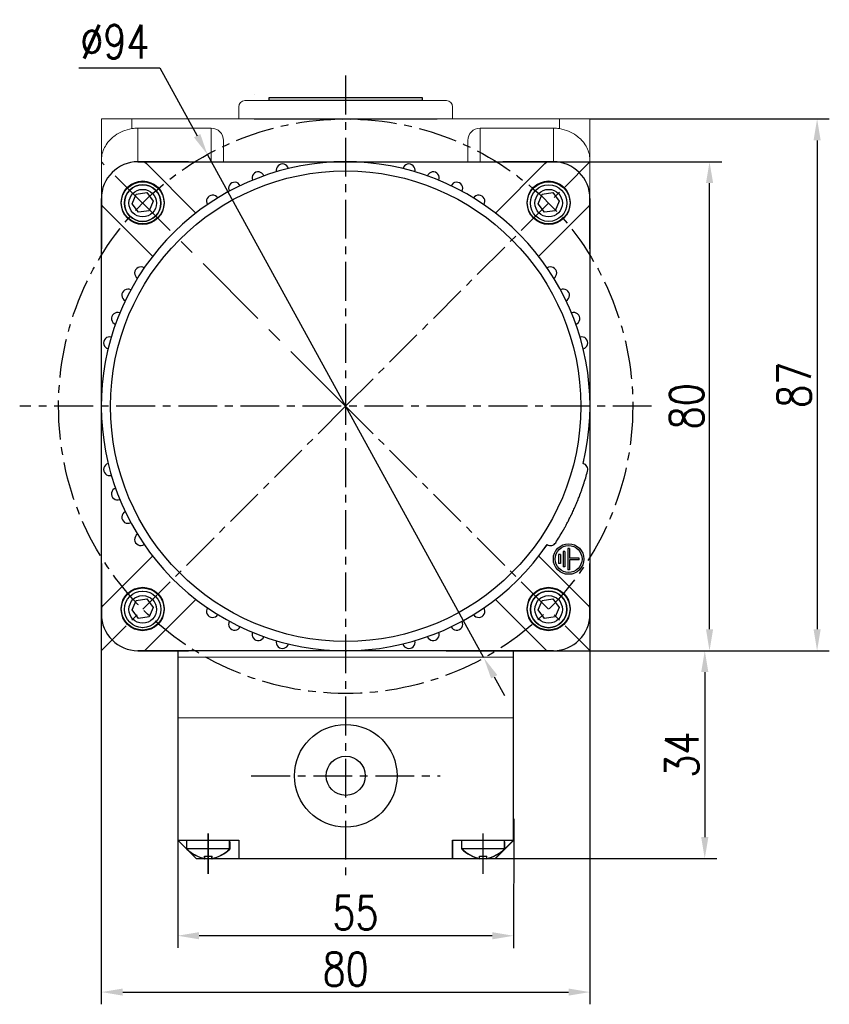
# Model space of a CAD drawing. Header units: inches. Extents: x -753 to 5070, y -3075 to 1581.
# Tile 93 of 178: x 3963 to 4096, y -2700 to -2539. Entities that reach past the tile are written whole.
import ezdxf

# ---------------------------------------------------------------- set-up
doc = ezdxf.new("R2010")
doc.units = ezdxf.units.IN
doc.header["$LTSCALE"] = 10
doc.header["$MEASUREMENT"] = 0
doc.linetypes.add('CENTER', pattern=[10.16, 6.35, -1.27, 1.27, -1.27])
for name, color, linetype in [('1轮廓实线层', 7, 'Continuous'), ('3中心线层', 1, 'CENTER'), ('7标注层', 4, 'Continuous')]:
    doc.layers.add(name, color=color, linetype=linetype)
doc.styles.add('TH_GBDIM', font='romans.shx', dxfattribs={"width": 0.8, "bigfont": 'gbcbig.shx'})
doc.dimstyles.new('TH_GBDIM', dxfattribs={"dimtxt": 3.5, "dimasz": 2.5, "dimexe": 2, "dimexo": 0, "dimgap": 1, "dimtad": 1, "dimdec": 4, "dimdsep": 46, "dimtxsty": 'TH_GBDIM', "dimcen": 0.09, "dimclrd": 4, "dimclre": 4, "dimclrt": 3, "dimadec": 0, "dimazin": 0, "dimtfac": 1, "dimtdec": 4, "dimtmove": 0, "dimatfit": 3, "dimfxl": 1, "dimtzin": 0, "dimarcsym": 0})

# ---------------------------------------------------------------- blocks, each defined once
blk = doc.blocks.new('*D393')
at = {"layer": '7标注层', "color": 4, "lineweight": -2, "transparency": 16777216}
for p, q in [((4046.71, -2561.89), (4078.4, -2561.89)), ((4076.4, -2638.39), (4076.4, -2565.39)), ((4056.83, -2641.89), (4078.4, -2641.89))]:
    blk.add_line(p, q, dxfattribs=at)
at = {"layer": '7标注层', "color": 4, "transparency": 16777216}
for points in [[(4075.82, -2565.39), (4076.99, -2565.39), (4076.4, -2561.89)], [(4075.82, -2638.39), (4076.99, -2638.39), (4076.4, -2641.89)]]:
    blk.add_solid(points, dxfattribs=at)
at = {"layer": 'Defpoints', "color": 0, "transparency": 16777216}
for p in [(4046.71, -2561.89), (4076.4, -2561.89), (4056.83, -2641.89)]:
    blk.add_point(p, dxfattribs=at)
at = {"layer": '7标注层', "color": 3, "transparency": 16777216, "insert": (4072.65, -2601.89), "char_height": 5.5, "attachment_point": 5, "rotation": 90, "style": 'TH_GBDIM'}
blk.add_mtext('{80}{}{}', dxfattribs=at)
blk = doc.blocks.new('*D394')
at = {"layer": '7标注层', "color": 4, "lineweight": -2, "transparency": 16777216}
for p, q in [((3973.17, -2546.51), (3986.4, -2546.51)), ((3986.4, -2546.51), (3992.51, -2557.63)), ((4039.46, -2643.08), (3994.2, -2560.7)), ((4041.15, -2646.15), (4042.83, -2649.22))]:
    blk.add_line(p, q, dxfattribs=at)
at = {"layer": '7标注层', "color": 4, "transparency": 16777216}
for points in [[(3993.03, -2557.35), (3992, -2557.91), (3994.2, -2560.7)], [(4041.66, -2645.87), (4040.64, -2646.43), (4039.46, -2643.08)]]:
    blk.add_solid(points, dxfattribs=at)
at = {"layer": 'Defpoints', "color": 0, "transparency": 16777216}
for p in [(3994.2, -2560.7), (4039.46, -2643.08)]:
    blk.add_point(p, dxfattribs=at)
at = {"layer": '7标注层', "color": 3, "transparency": 16777216, "insert": (3979.04, -2542.26), "char_height": 5.5, "attachment_point": 5, "style": 'TH_GBDIM'}
blk.add_mtext('{∅94}{}{}', dxfattribs=at)
blk = doc.blocks.new('*D395')
at = {"layer": '7标注层', "color": 4, "lineweight": -2, "transparency": 16777216}
for p, q in [((4056.83, -2554.89), (4096.01, -2554.89)), ((4094.01, -2558.39), (4094.01, -2638.39)), ((4033.3, -2641.89), (4096.01, -2641.89))]:
    blk.add_line(p, q, dxfattribs=at)
at = {"layer": '7标注层', "color": 4, "transparency": 16777216}
for points in [[(4093.43, -2558.39), (4094.6, -2558.39), (4094.01, -2554.89)], [(4093.43, -2638.39), (4094.6, -2638.39), (4094.01, -2641.89)]]:
    blk.add_solid(points, dxfattribs=at)
at = {"layer": 'Defpoints', "color": 0, "transparency": 16777216}
for p in [(4056.83, -2554.89), (4033.3, -2641.89), (4094.01, -2641.89)]:
    blk.add_point(p, dxfattribs=at)
at = {"layer": '7标注层', "color": 3, "transparency": 16777216, "insert": (4090.26, -2598.39), "char_height": 5.5, "attachment_point": 5, "rotation": 90, "style": 'TH_GBDIM'}
blk.add_mtext('{87}{}{}', dxfattribs=at)
blk = doc.blocks.new('*D403')
at = {"layer": '7标注层', "color": 4, "lineweight": -2, "transparency": 16777216}
for p, q in [((3976.83, -2634.82), (3976.83, -2699.74)), ((4056.83, -2634.82), (4056.83, -2699.74)), ((3980.33, -2697.74), (4053.33, -2697.74))]:
    blk.add_line(p, q, dxfattribs=at)
at = {"layer": '7标注层', "color": 4, "transparency": 16777216}
for points in [[(3980.33, -2697.16), (3980.33, -2698.32), (3976.83, -2697.74)], [(4053.33, -2697.16), (4053.33, -2698.32), (4056.83, -2697.74)]]:
    blk.add_solid(points, dxfattribs=at)
at = {"layer": 'Defpoints', "color": 0, "transparency": 16777216}
for p in [(3976.83, -2634.82), (4056.83, -2634.82), (4056.83, -2697.74)]:
    blk.add_point(p, dxfattribs=at)
at = {"layer": '7标注层', "color": 3, "transparency": 16777216, "insert": (4016.83, -2693.99), "char_height": 5.5, "attachment_point": 5, "style": 'TH_GBDIM'}
blk.add_mtext('80', dxfattribs=at)
blk = doc.blocks.new('*D461')
at = {"layer": '7标注层', "color": 4, "lineweight": -2, "transparency": 16777216}
for p, q in [((4044.73, -2641.89), (4077.62, -2641.89)), ((4075.62, -2645.39), (4075.62, -2672.39)), ((4034.89, -2675.89), (4077.62, -2675.89))]:
    blk.add_line(p, q, dxfattribs=at)
at = {"layer": '7标注层', "color": 4, "transparency": 16777216}
for points in [[(4075.04, -2645.39), (4076.21, -2645.39), (4075.62, -2641.89)], [(4075.04, -2672.39), (4076.21, -2672.39), (4075.62, -2675.89)]]:
    blk.add_solid(points, dxfattribs=at)
at = {"layer": 'Defpoints', "color": 0, "transparency": 16777216}
for p in [(4044.73, -2641.89), (4034.89, -2675.89), (4075.62, -2675.89)]:
    blk.add_point(p, dxfattribs=at)
at = {"layer": '7标注层', "color": 3, "transparency": 16777216, "insert": (4071.87, -2658.89), "char_height": 5.5, "attachment_point": 5, "rotation": 90, "style": 'TH_GBDIM'}
blk.add_mtext('34', dxfattribs=at)
blk = doc.blocks.new('*D462')
at = {"layer": '7标注层', "color": 4, "lineweight": -2, "transparency": 16777216}
for p, q in [((3989.34, -2669.4), (3989.33, -2690.52)), ((4044.34, -2669.41), (4044.33, -2690.53)), ((4040.83, -2688.53), (3992.83, -2688.52))]:
    blk.add_line(p, q, dxfattribs=at)
at = {"layer": '7标注层', "color": 4, "transparency": 16777216}
for points in [[(3992.83, -2687.94), (3992.83, -2689.1), (3989.33, -2688.52)], [(4040.83, -2687.94), (4040.83, -2689.11), (4044.33, -2688.53)]]:
    blk.add_solid(points, dxfattribs=at)
at = {"layer": 'Defpoints', "color": 0, "transparency": 16777216}
for p in [(3989.34, -2669.4), (4044.34, -2669.41), (3989.33, -2688.52)]:
    blk.add_point(p, dxfattribs=at)
at = {"layer": '7标注层', "color": 3, "transparency": 16777216, "insert": (4018.43, -2684.77), "char_height": 5.5, "attachment_point": 5, "rotation": 359.9908, "style": 'TH_GBDIM'}
blk.add_mtext('55', dxfattribs=at)

msp = doc.modelspace()

# ---------------------------------------------------------------- linework, layer by layer
for p, q in [((3991.082, -2561.889), (3982.832, -2561.889)), ((3991.082, -2561.889), (3999.229, -2561.889)), ((3999.229, -2561.889), (4042.581, -2561.889)), ((4050.831, -2561.889), (4042.581, -2561.889)), ((3981.887, -2568.749), (3982.538, -2567.178)), ((3982.538, -2567.178), (3984.268, -2566.921)), ((3984.268, -2566.921), (3985.309, -2568.327)), ((4048.354, -2568.749), (4049.005, -2567.178)), ((4049.005, -2567.178), (4050.735, -2566.921)), ((4050.735, -2566.921), (4051.776, -2568.327)), ((3976.832, -2567.889), (3976.832, -2576.139)), ((3982.927, -2570.154), (3981.887, -2568.749)), ((3985.309, -2568.327), (3984.658, -2569.898)), ((4049.395, -2570.154), (4048.354, -2568.749)), ((4051.776, -2568.327), (4051.125, -2569.898)), ((4056.831, -2576.139), (4056.831, -2567.889)), ((3984.658, -2569.898), (3982.927, -2570.154)), ((4051.125, -2569.898), (4049.395, -2570.154)), ((4056.831, -2576.139), (4056.831, -2584.286)), ((3976.832, -2627.639), (3976.832, -2635.888)), ((4056.831, -2635.888), (4056.831, -2627.639)), ((3981.887, -2635.216), (3982.538, -2633.646)), ((3982.538, -2633.646), (3984.268, -2633.389)), ((3984.268, -2633.389), (3985.309, -2634.795)), ((4048.354, -2635.216), (4049.005, -2633.646)), ((4049.005, -2633.646), (4050.735, -2633.389)), ((4050.735, -2633.389), (4051.776, -2634.795)), ((3982.927, -2636.622), (3981.887, -2635.216)), ((3985.309, -2634.795), (3984.658, -2636.365)), ((4049.395, -2636.622), (4048.354, -2635.216)), ((4051.776, -2634.795), (4051.125, -2636.365)), ((3984.658, -2636.365), (3982.927, -2636.622)), ((4051.125, -2636.365), (4049.395, -2636.622)), ((3982.832, -2641.888), (3991.082, -2641.888)), ((4042.581, -2641.888), (4050.831, -2641.888)), ((4044.331, -2672.506), (4044.331, -2641.889)), ((4044.333, -2672.898), (4044.331, -2641.896)), ((3989.331, -2642.922), (4044.331, -2642.89)), ((3990.831, -2674.324), (3990.831, -2672.889)), ((3990.851, -2674.346), (3990.851, -2672.911)), ((3997.831, -2674.324), (3997.831, -2672.889)), ((3997.831, -2673.192), (3997.831, -2674.324)), ((3997.851, -2674.342), (3997.851, -2672.907)), ((3997.851, -2673.21), (3997.851, -2674.342)), ((4035.831, -2674.324), (4035.831, -2672.889)), ((4035.851, -2674.321), (4035.851, -2672.886)), ((4042.831, -2674.324), (4042.831, -2672.889)), ((4042.831, -2673.192), (4042.831, -2674.324)), ((4042.851, -2674.317), (4042.851, -2672.882)), ((4042.851, -2673.185), (4042.851, -2674.317)), ((3990.831, -2674.23), (3997.831, -2674.23)), ((3990.851, -2674.252), (3997.851, -2674.248)), ((3993.731, -2675.489), (3994.931, -2675.489)), ((3993.731, -2675.917), (3993.731, -2675.489)), ((3993.752, -2675.509), (3994.952, -2675.509)), ((3993.752, -2675.937), (3993.752, -2675.509)), ((3994.931, -2675.917), (3994.931, -2675.489)), ((3994.952, -2675.937), (3994.952, -2675.509)), ((4035.831, -2674.23), (4042.831, -2674.23)), ((4035.851, -2674.227), (4042.851, -2674.223)), ((4038.731, -2675.489), (4039.931, -2675.489)), ((4038.731, -2675.917), (4038.731, -2675.489)), ((4038.752, -2675.484), (4039.952, -2675.484)), ((4038.752, -2675.913), (4038.752, -2675.484)), ((4039.931, -2675.917), (4039.931, -2675.489)), ((4039.952, -2675.912), (4039.952, -2675.484))]:
    msp.add_line(p, q)
for centre, radius in [((3983.598, -2568.538), 3.5), ((4050.065, -2568.538), 3.5), ((4050.065, -2568.655), 3), ((3983.598, -2568.655), 2.25), ((4050.065, -2568.655), 2.25), ((3983.598, -2635.005), 3.5), ((3983.598, -2635.122), 3), ((4050.065, -2635.005), 3.5), ((3983.598, -2635.122), 2.25), ((4050.065, -2635.122), 2.25)]:
    msp.add_circle(centre, radius)
at = {"extrusion": (0, 0, -1)}
for centre in [(-3983.598, -2568.655), (-4050.065, -2635.122)]:
    msp.add_circle(centre, 3, dxfattribs=at)
for centre, radius, start, end in [((3982.832, -2567.889), 6, 90, 180), ((4050.831, -2567.889), 6, 0, 90), ((3982.832, -2635.888), 6, 180, 270), ((4050.831, -2635.888), 6, 270, 0), ((3995.291, -2669.641), 6.467, 226.40085, 256.04276), ((3995.309, -2669.66), 6.467, 226.43412, 256.07602), ((3993.372, -2669.641), 6.467, 283.95724, 313.59915), ((3993.389, -2669.661), 6.467, 283.99051, 313.63241), ((4040.291, -2669.641), 6.467, 226.40085, 256.04276), ((4040.309, -2669.635), 6.467, 226.43412, 256.07602), ((4038.372, -2669.641), 6.467, 283.95724, 313.59915), ((4038.389, -2669.636), 6.467, 283.99051, 313.63241)]:
    msp.add_arc(centre, radius, start, end)
at = {"layer": '1轮廓实线层', "color": 115, "linetype": 'Continuous', "lineweight": 15}
msp.add_line((4001.835, -2550.889), (4001.831, -2550.889), dxfattribs=at)
at = {"layer": '1轮廓实线层'}
for p, q in [((4004.331, -2551.889), (4004.331, -2551.389)), ((4004.331, -2551.389), (4029.331, -2551.389)), ((4029.331, -2551.389), (4029.331, -2551.889)), ((4029.331, -2551.889), (4004.331, -2551.889)), ((4001.831, -2554.889), (4031.831, -2554.889)), ((3982.831, -2561.889), (3983.902, -2561.889)), ((3983.902, -2561.889), (4016.831, -2561.889)), ((3983.902, -2561.889), (3984.202, -2562.189)), ((3992.305, -2570.291), (3984.202, -2562.189)), ((4016.831, -2561.889), (4049.76, -2561.889)), ((4049.46, -2562.189), (4041.358, -2570.291)), ((4049.46, -2562.189), (4049.76, -2561.889)), ((4049.76, -2561.889), (4050.831, -2561.889)), ((3976.831, -2568.96), (3976.831, -2567.889)), ((3976.831, -2601.889), (3976.831, -2568.96)), ((3977.131, -2569.26), (3976.831, -2568.96)), ((3977.131, -2569.26), (3985.233, -2577.362)), ((4048.429, -2577.362), (4056.531, -2569.26)), ((4056.831, -2568.96), (4056.531, -2569.26)), ((4056.831, -2567.889), (4056.831, -2568.96)), ((4056.831, -2568.96), (4056.831, -2601.889)), ((3976.831, -2634.818), (3976.831, -2601.889)), ((4056.831, -2601.889), (4056.831, -2634.818)), ((4055.782, -2614.688), (4055.782, -2614.688)), ((4052.731, -2625.639), (4052.431, -2625.639)), ((4052.431, -2625.639), (4052.431, -2628.139)), ((4052.731, -2625.639), (4052.731, -2628.139)), ((4053.481, -2625.139), (4053.181, -2625.139)), ((4053.181, -2625.139), (4053.181, -2628.639)), ((4053.481, -2625.139), (4053.481, -2626.739)), ((3985.233, -2626.416), (3977.131, -2634.518)), ((4056.531, -2634.518), (4048.429, -2626.416)), ((4051.981, -2626.139), (4051.681, -2626.139)), ((4051.681, -2626.139), (4051.681, -2627.639)), ((4051.981, -2626.139), (4051.981, -2627.639)), ((4055.081, -2626.739), (4053.481, -2626.739)), ((4053.481, -2627.039), (4053.481, -2628.639)), ((4055.081, -2627.039), (4053.481, -2627.039)), ((4055.081, -2627.039), (4055.081, -2626.739)), ((4051.981, -2627.639), (4051.681, -2627.639)), ((4052.731, -2628.139), (4052.431, -2628.139)), ((4053.481, -2628.639), (4053.181, -2628.639)), ((3984.202, -2641.589), (3992.305, -2633.487)), ((4041.358, -2633.487), (4049.46, -2641.589)), ((3976.831, -2634.818), (3977.131, -2634.518)), ((3976.831, -2635.889), (3976.831, -2634.818)), ((4056.531, -2634.518), (4056.831, -2634.818)), ((4056.831, -2634.818), (4056.831, -2635.889)), ((3983.902, -2641.889), (3982.831, -2641.889)), ((3984.202, -2641.589), (3983.902, -2641.889)), ((4016.831, -2641.889), (3983.902, -2641.889)), ((3989.331, -2641.889), (3989.331, -2672.506)), ((3989.331, -2641.889), (3989.354, -2672.912)), ((4044.331, -2641.889), (3989.331, -2641.889)), ((4049.76, -2641.889), (4016.831, -2641.889)), ((4049.76, -2641.889), (4049.46, -2641.589)), ((4050.831, -2641.889), (4049.76, -2641.889)), ((4044.331, -2652.889), (3989.331, -2652.921)), ((3989.331, -2672.889), (3992.331, -2675.889)), ((3989.331, -2672.889), (3999.331, -2672.889)), ((3989.351, -2672.912), (3999.351, -2672.906)), ((3989.351, -2672.912), (3992.352, -2675.91)), ((3999.331, -2672.889), (3999.331, -2675.889)), ((3999.351, -2672.906), (3999.352, -2675.906)), ((4034.331, -2672.889), (4044.331, -2672.889)), ((4034.331, -2675.889), (4034.331, -2672.889)), ((4034.351, -2672.887), (4044.351, -2672.881)), ((4034.352, -2675.887), (4034.351, -2672.887)), ((4044.331, -2672.889), (4041.331, -2675.889)), ((4044.351, -2672.881), (4041.352, -2675.883)), ((3992.352, -2675.91), (4041.331, -2675.889)), ((3995.831, -2675.889), (4037.831, -2675.889))]:
    msp.add_line(p, q, dxfattribs=at)
at = {"layer": '1轮廓实线层', "color": 7, "linetype": 'Continuous', "lineweight": 15}
for p, q in [((3999.331, -2552.889), (3999.331, -2554.889)), ((4000.331, -2551.889), (4033.331, -2551.889)), ((4034.331, -2554.889), (4034.331, -2552.888)), ((3976.832, -2554.889), (3981.832, -2554.889)), ((3976.832, -2561.728), (3976.832, -2554.889)), ((3981.832, -2554.889), (3981.832, -2556.474)), ((3981.832, -2554.889), (4051.831, -2554.889)), ((4051.831, -2556.474), (4051.831, -2554.889)), ((4051.831, -2554.889), (4056.831, -2554.889)), ((4056.831, -2554.889), (4056.831, -2561.728)), ((3982.832, -2556.389), (3982.832, -2561.889)), ((3994.832, -2556.389), (3982.832, -2556.389)), ((3994.832, -2561.889), (3994.832, -2556.389)), ((4038.831, -2556.389), (4038.831, -2561.889)), ((4038.831, -2556.389), (4050.831, -2556.389)), ((4050.831, -2561.889), (4050.831, -2556.389)), ((3996.832, -2558.41), (3996.832, -2561.889)), ((4036.831, -2561.889), (4036.831, -2558.41)), ((3976.832, -2567.889), (3976.832, -2561.728)), ((3982.832, -2561.889), (3983.903, -2561.889)), ((3983.903, -2561.889), (4016.831, -2561.889)), ((4016.831, -2561.889), (4049.76, -2561.889)), ((4049.76, -2561.889), (4050.831, -2561.889)), ((4056.831, -2561.728), (4056.831, -2567.889)), ((3976.832, -2568.96), (3976.832, -2567.889)), ((3976.832, -2601.889), (3976.832, -2568.96)), ((4056.831, -2567.889), (4056.831, -2568.96)), ((4056.831, -2568.96), (4056.831, -2601.889)), ((3976.832, -2634.817), (3976.832, -2601.889)), ((4056.831, -2601.889), (4056.831, -2634.817)), ((3976.832, -2635.888), (3976.832, -2634.817)), ((4056.831, -2634.817), (4056.831, -2635.888)), ((4016.831, -2641.888), (3983.903, -2641.888)), ((4049.76, -2641.888), (4016.831, -2641.888)), ((4050.831, -2641.888), (4049.76, -2641.888))]:
    msp.add_line(p, q, dxfattribs=at)
at = {"layer": '1轮廓实线层', "color": 7}
msp.add_line((4044.331, -2652.889), (4044.331, -2641.889), dxfattribs=at)
at = {"layer": '1轮廓实线层'}
for centre, radius in [((4016.831, -2601.889), 38.5), ((3983.597, -2568.655), 3.5), ((3983.597, -2568.655), 3), ((4050.065, -2568.655), 3.5), ((4050.065, -2568.655), 3), ((4053.331, -2626.889), 2.5), ((4053.331, -2626.889), 2.2), ((3983.597, -2635.123), 3.5), ((3983.597, -2635.123), 3), ((4050.065, -2635.123), 3.5), ((4050.065, -2635.123), 3), ((4016.842, -2662.352), 8.4), ((4016.842, -2662.352), 3.2)]:
    msp.add_circle(centre, radius, dxfattribs=at)
at = {"layer": '1轮廓实线层', "color": 7, "linetype": 'Continuous', "lineweight": 15}
for centre, radius, start, end in [((4000.331, -2552.889), 1, 90, 180), ((4033.331, -2552.889), 1, 0, 90), ((3982.832, -2567.889), 6, 90, 180), ((4050.831, -2567.889), 6, 0, 90), ((3982.832, -2635.888), 6, 180, 270), ((4050.831, -2635.888), 6, 270, 0)]:
    msp.add_arc(centre, radius, start, end, dxfattribs=at)
at = {"layer": '1轮廓实线层'}
for centre, radius, start, end in [((4016.831, -2601.889), 40, 346.43243, 325.56757), ((3982.831, -2567.889), 6, 90, 180), ((4006.479, -2563.252), 1, 14.28378, 195.71622), ((4027.184, -2563.252), 1, 344.28378, 165.71622), ((4050.831, -2567.889), 6, 0, 90), ((4002.497, -2564.546), 1, 20.28378, 201.71622), ((4031.166, -2564.546), 1, 338.28378, 159.71622), ((3998.672, -2566.248), 1, 26.28378, 207.71622), ((4034.991, -2566.248), 1, 332.28378, 153.71622), ((3995.046, -2568.342), 1, 32.28378, 213.71622), ((4038.617, -2568.342), 1, 326.28378, 147.71622), ((3983.285, -2580.103), 1, 56.28378, 237.71622), ((4050.378, -2580.103), 1, 302.28378, 123.71622), ((3981.191, -2583.729), 1, 62.28378, 243.71622), ((4052.472, -2583.729), 1, 296.28378, 117.71622), ((3979.488, -2587.554), 1, 68.28378, 249.71622), ((4054.175, -2587.554), 1, 290.28378, 111.71622), ((3978.194, -2591.536), 1, 74.28378, 255.71622), ((4055.468, -2591.536), 1, 284.28378, 105.71622), ((3978.194, -2612.242), 1, 104.28378, 285.71622), ((4016.831, -2601.889), 38.5, 346.01062, 346.01275), ((4016.831, -2601.889), 40, 346.43243, 347.05742), ((4016.831, -2601.889), 40, 346.43243, 347.05742), ((4055.468, -2612.242), 1, 345, 75.71622), ((4016.831, -2601.889), 41, 341.8093, 345), ((3979.488, -2616.223), 1, 110.28378, 291.71622), ((3981.191, -2620.048), 1, 116.28378, 297.71622), ((4016.831, -2601.889), 41, 327, 330.1907), ((3983.285, -2623.674), 1, 122.28378, 303.71622), ((4016.831, -2601.889), 40, 323.821, 325.56757), ((4016.831, -2601.889), 40, 323.821, 325.56757), ((4016.831, -2601.889), 40, 323.821, 323.82562), ((4050.378, -2623.674), 1, 236.28378, 327), ((3995.046, -2635.436), 1, 146.28378, 327.71622), ((4038.617, -2635.436), 1, 212.28378, 33.71622), ((3982.831, -2635.889), 6, 180, 270), ((3998.672, -2637.529), 1, 152.28378, 333.71622), ((4034.991, -2637.529), 1, 206.28378, 27.71622), ((4050.831, -2635.889), 6, 270, 0), ((4002.497, -2639.232), 1, 158.28378, 339.71622), ((4006.479, -2640.526), 1, 164.28378, 345.71622), ((4027.184, -2640.526), 1, 194.28378, 15.71622), ((4031.166, -2639.232), 1, 200.28378, 21.71622)]:
    msp.add_arc(centre, radius, start, end, dxfattribs=at)
at = {"layer": '1轮廓实线层', "color": 7, "linetype": 'Continuous', "lineweight": 15}
for centre, major_axis, start_param, end_param in [((3982.832, -2562.452), (0, -6.062), 3.1415927, 3.3090407), ((3994.832, -2558.41), (0, -2.021), 1.5707963, 3.1415927), ((4038.831, -2558.41), (0, 2.021), 0, 1.5707963), ((4050.831, -2562.452), (0, 6.062), 6.1157372, 6.2831853)]:
    msp.add_ellipse(centre, major_axis=major_axis, ratio=0.9896874, start_param=start_param, end_param=end_param, dxfattribs=at)
for points, knots in [([(3981.832, -2556.474), (3981.322, -2556.596), (3980.304, -2556.839), (3979.164, -2557.5), (3978.341, -2558.19), (3977.71, -2558.927), (3977.209, -2559.794), (3976.9, -2560.753), (3976.832, -2561.407), (3976.832, -2561.724), (3976.832, -2561.728)], [0, 0, 0, 0, 0.1632796, 0.325761, 0.4399397, 0.5573936, 0.7048218, 0.8564876, 0.9983726, 1, 1, 1, 1]), ([(4056.831, -2561.728), (4056.831, -2561.724), (4056.831, -2561.407), (4056.764, -2560.762), (4056.457, -2559.803), (4055.964, -2558.941), (4055.327, -2558.196), (4054.507, -2557.504), (4053.358, -2556.839), (4052.341, -2556.596), (4051.831, -2556.474)], [0, 0, 0, 0, 0.0016274, 0.1435129, 0.2910808, 0.4426062, 0.5569336, 0.6742378, 0.8367196, 1, 1, 1, 1])]:
    msp.add_open_spline(points, degree=3, knots=knots, dxfattribs=at)
at = {"layer": '1轮廓实线层'}
msp.add_open_spline([(4052.406, -2622.27), (4052.406, -2622.271), (4052.406, -2622.271), (4052.406, -2622.271), (4052.413, -2622.259), (4052.433, -2622.225), (4052.449, -2622.196), (4052.453, -2622.19), (4052.46, -2622.176), (4052.464, -2622.17), (4052.476, -2622.148), (4052.485, -2622.132), (4052.515, -2622.08), (4052.56, -2622.001), (4052.617, -2621.899), (4052.663, -2621.815), (4052.68, -2621.786), (4052.714, -2621.724), (4052.732, -2621.692), (4052.787, -2621.592), (4052.864, -2621.45), (4052.951, -2621.29), (4053.041, -2621.121), (4053.088, -2621.032), (4053.15, -2620.915), (4053.162, -2620.891), (4053.187, -2620.843), (4053.225, -2620.771), (4053.263, -2620.697), (4053.34, -2620.546), (4053.446, -2620.339), (4053.555, -2620.12), (4053.638, -2619.951), (4053.666, -2619.894), (4053.709, -2619.807), (4053.723, -2619.778), (4053.751, -2619.72), (4053.765, -2619.69), (4053.836, -2619.543), (4053.949, -2619.306), (4054.061, -2619.063), (4054.173, -2618.818), (4054.229, -2618.694), (4054.299, -2618.537), (4054.313, -2618.506), (4054.341, -2618.443), (4054.382, -2618.35), (4054.423, -2618.257), (4054.503, -2618.071), (4054.608, -2617.825), (4054.709, -2617.582), (4054.771, -2617.431), (4054.784, -2617.401), (4054.808, -2617.341), (4054.82, -2617.311), (4054.857, -2617.221), (4054.881, -2617.162), (4054.951, -2616.987), (4055.04, -2616.759), (4055.124, -2616.542), (4055.184, -2616.383), (4055.213, -2616.305), (4055.242, -2616.229), (4055.261, -2616.178), (4055.27, -2616.153), (4055.316, -2616.029), (4055.385, -2615.839), (4055.478, -2615.582), (4055.531, -2615.429), (4055.563, -2615.339), (4055.569, -2615.321), (4055.581, -2615.286), (4055.587, -2615.269), (4055.604, -2615.219), (4055.615, -2615.187), (4055.646, -2615.096), (4055.684, -2614.985), (4055.713, -2614.898), (4055.732, -2614.842), (4055.737, -2614.824), (4055.748, -2614.792), (4055.753, -2614.778), (4055.765, -2614.739), (4055.778, -2614.701), (4055.782, -2614.688), (4055.782, -2614.688)], degree=3, knots=[0, 0, 0, 0, 0.0017158, 0.0017158, 0.0329122, 0.0641086, 0.0641086, 0.0719077, 0.0719077, 0.0797068, 0.0797068, 0.0953049, 0.0953049, 0.1265013, 0.1576977, 0.1576977, 0.1732959, 0.1732959, 0.1888941, 0.1888941, 0.2200905, 0.2512869, 0.2512869, 0.2824832, 0.2824832, 0.2902823, 0.2902823, 0.2980814, 0.3136796, 0.3136796, 0.344876, 0.3760724, 0.3760724, 0.3916706, 0.3916706, 0.3994697, 0.3994697, 0.4072688, 0.4072688, 0.4384651, 0.4696615, 0.4696615, 0.5008579, 0.5008579, 0.508657, 0.508657, 0.5164561, 0.5320543, 0.5320543, 0.5632507, 0.594447, 0.594447, 0.6022461, 0.6022461, 0.6100452, 0.6100452, 0.6256434, 0.6256434, 0.6568398, 0.6880362, 0.6880362, 0.7036344, 0.7114335, 0.7114335, 0.7192326, 0.7192326, 0.750429, 0.7816253, 0.8128217, 0.8128217, 0.8206208, 0.8206208, 0.8284199, 0.8284199, 0.8440181, 0.8440181, 0.8752145, 0.9064109, 0.9064109, 0.922009, 0.922009, 0.9376072, 0.9376072, 0.9688036, 1, 1, 1, 1], dxfattribs=at)
at = {"layer": '3中心线层', "ltscale": 0.1}
for p, q in [((4016.831, -2547.794), (4016.831, -2678.915)), ((4016.831, -2601.889), (4056.821, -2561.899)), ((4066.912, -2601.889), (3963.462, -2601.889)), ((4016.831, -2601.889), (3976.841, -2641.879)), ((4016.831, -2601.889), (4056.821, -2641.879)), ((4001.38, -2662.352), (4032.304, -2662.352))]:
    msp.add_line(p, q, dxfattribs=at)
at = {"layer": '3中心线层', "ltscale": 0.2}
msp.add_line((4016.831, -2601.889), (3976.841, -2561.899), dxfattribs=at)
at = {"layer": '3中心线层'}
for p, q in [((3994.331, -2678.399), (3994.331, -2671.778)), ((3994.353, -2678.419), (3994.349, -2671.798)), ((4039.331, -2678.399), (4039.331, -2671.778)), ((4039.353, -2678.394), (4039.349, -2671.773))]:
    msp.add_line(p, q, dxfattribs=at)
at = {"layer": '3中心线层', "ltscale": 0.1}
msp.add_circle((4016.831, -2601.889), 47, dxfattribs=at)

# ---------------------------------------------------------------- dimensions: what is measured, and where the dimension line sits
at = {"layer": '7标注层'}
dim = msp.add_diameter_dim_2p(p1=(4039.464, -2643.08), p2=(3994.199, -2560.697), text='{<>}{}{}', dimstyle='TH_GBDIM', override={"dimtxt": 5.5, "dimasz": 3.5, "dimgap": 1.5, "dimtoh": 1, "dimdec": 0}, dxfattribs=at)
dim.commit()
dim.dimension.update_dxf_attribs({"geometry": '*D394', "text_midpoint": (3979.036, -2546.506), "dimtype": 163})
for base, p1, p2, picture, middle in [((4094.013, -2641.888), (4056.831, -2554.889), (4033.296, -2641.888), '*D395', (4090.263, -2598.389)), ((4076.404, -2561.889), (4056.831, -2641.888), (4046.706, -2561.889), '*D393', (4072.654, -2601.889))]:
    dim = msp.add_linear_dim(base=base, p1=p1, p2=p2, angle=90, text='{<>}{}{}', dimstyle='TH_GBDIM', override={"dimtxt": 5.5, "dimasz": 3.5, "dimdec": 1, "dimadec": 1}, dxfattribs=at)
    dim.commit()
    dim.dimension.update_dxf_attribs({"geometry": picture, "text_midpoint": middle})
dim = msp.add_linear_dim(base=(4056.831, -2697.74), p1=(3976.832, -2634.817), p2=(4056.831, -2634.817), dimstyle='TH_GBDIM', override={"dimtxt": 5.5, "dimasz": 3.5, "dimdec": 1, "dimadec": 1}, dxfattribs=at)
dim.commit()
dim.dimension.update_dxf_attribs({"geometry": '*D403', "text_midpoint": (4016.831, -2697.74), "dimtype": 160})
dim = msp.add_linear_dim(base=(4075.625, -2675.892), p1=(4044.728, -2641.889), p2=(4034.885, -2675.892), angle=270, dimstyle='TH_GBDIM', override={"dimtxt": 5.5, "dimasz": 3.5, "dimdec": 1, "dimadec": 1}, dxfattribs=at)
dim.commit()
dim.dimension.update_dxf_attribs({"geometry": '*D461', "text_midpoint": (4071.875, -2658.89)})
dim = msp.add_linear_dim(base=(3989.333, -2688.518), p1=(4044.336, -2669.412), p2=(3989.336, -2669.399), angle=179.99083, dimstyle='TH_GBDIM', override={"dimtxt": 5.5, "dimasz": 3.5, "dimdec": 1, "dimadec": 1}, dxfattribs=at)
dim.commit()
dim.dimension.update_dxf_attribs({"geometry": '*D462', "text_midpoint": (4018.433, -2688.523), "dimtype": 160})

doc.saveas('drawing.dxf')
